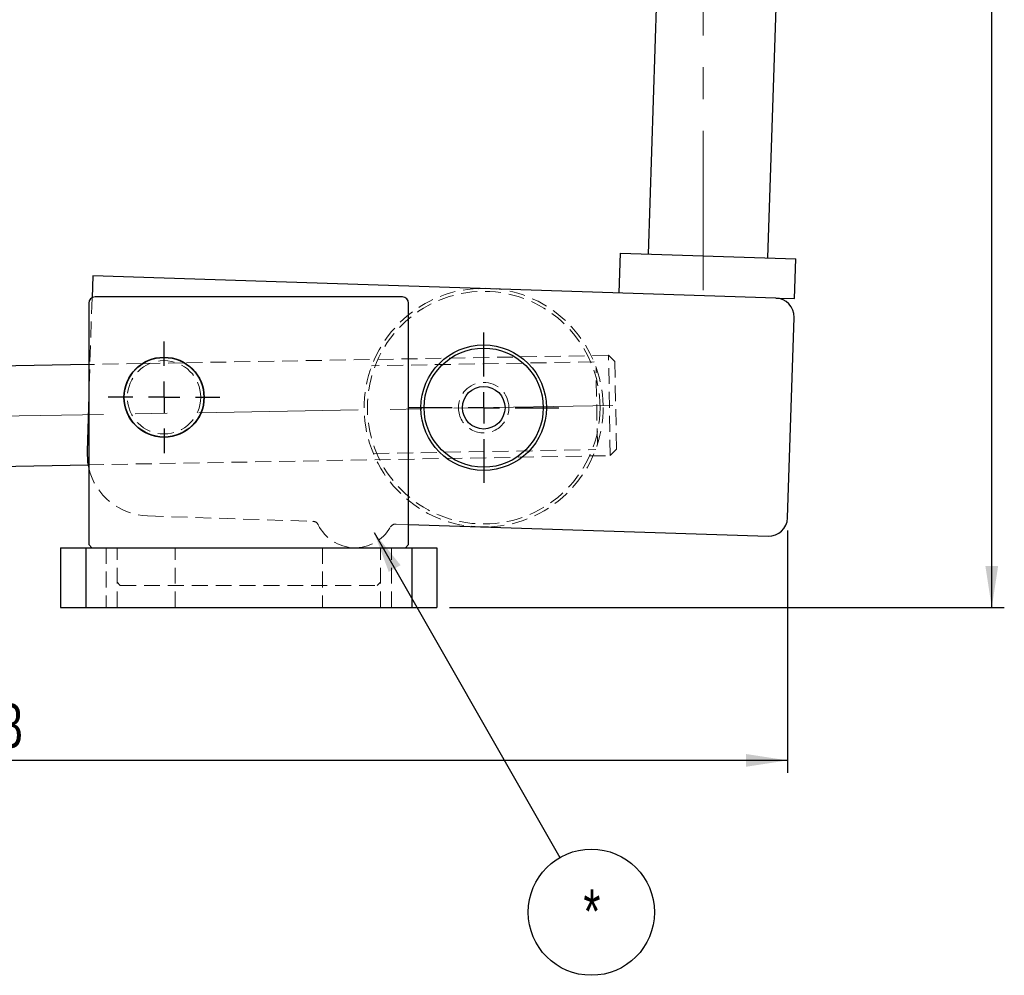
# Model space of a CAD drawing. Header units: millimetres. Extents: x 41 to 391, y 27 to 290.
# Tile 22 of 33: x 130 to 209, y 138 to 214. Entities that reach past the tile are written whole.
import ezdxf

# ---------------------------------------------------------------- set-up
doc = ezdxf.new("R2010")
doc.units = ezdxf.units.MM
doc.linetypes.add('CENTERX2', pattern=[20.32, 12.7, -2.54, 2.54, -2.54])
doc.linetypes.add('HIDDEN', pattern=[1.905, 1.27, -0.635])
doc.layers.add('FORMATO', color=179, linetype='Continuous')
doc.styles.add('SLDTEXTSTYLE0', font='TXT', dxfattribs={"width": 0.75})
doc.dimstyles.new('SLDDIMSTYLE0', dxfattribs={"dimtxt": 3.5, "dimasz": 3.302, "dimexe": 0, "dimexo": 0.0625, "dimgap": 0.875, "dimtad": 1, "dimdec": 0, "dimlfac": 2, "dimrnd": 1e-09, "dimzin": 12, "dimdsep": 46, "dimtxsty": 'SLDTEXTSTYLE0', "dimsah": 1, "dimcen": 0.09, "dimadec": 0, "dimazin": 3, "dimtfac": 1, "dimtofl": 0, "dimtmove": 0, "dimatfit": 3, "dimfxl": 0, "dimfrac": 2, "dimtolj": 1, "dimtzin": 12, "dimarcsym": 0})
doc.dimstyles.new('SLDDIMSTYLE3', dxfattribs={"dimtxt": 3.5, "dimasz": 3.302, "dimexe": 0, "dimexo": 0.0625, "dimgap": 0.875, "dimtad": 1, "dimdec": 0, "dimlfac": 2, "dimrnd": 1e-09, "dimzin": 12, "dimdsep": 46, "dimtxsty": 'SLDTEXTSTYLE0', "dimsah": 1, "dimcen": 0.09, "dimadec": 0, "dimazin": 3, "dimtfac": 1, "dimtdec": 0, "dimtofl": 0, "dimtmove": 0, "dimatfit": 3, "dimfxl": 0, "dimfrac": 2, "dimtolj": 1, "dimtzin": 12, "dimarcsym": 0})
doc.dimstyles.new('SLDDIMSTYLE4', dxfattribs={"dimtxt": 0.18, "dimasz": 3.302, "dimexe": 0, "dimexo": 0.0625, "dimgap": 0, "dimtad": 0, "dimtih": 1, "dimtoh": 1, "dimdec": 0, "dimrnd": 1e-09, "dimzin": 0, "dimdsep": 46, "dimtxsty": 'Standard', "dimsah": 1, "dimcen": 0.09, "dimadec": 0, "dimazin": 0, "dimtfac": 3.302, "dimtdec": 0, "dimtofl": 0, "dimtmove": 0, "dimatfit": 3, "dimfxl": 0, "dimfrac": 2, "dimtolj": 1, "dimtzin": 0, "dimarcsym": 0})

# ---------------------------------------------------------------- blocks, each defined once
blk = doc.blocks.new('_D')
at = {"layer": 'FORMATO'}
for p, q in [((188.425, 289.972), (208.577, 289.972)), ((207.577, 166.895), (207.577, 289.972)), ((164.327, 166.895), (208.577, 166.895))]:
    blk.add_line(p, q, dxfattribs=at)
for points in [[(207.577, 289.972), (207.069, 286.67), (208.085, 286.67)], [(207.577, 166.895), (208.085, 170.197), (207.069, 170.197)]]:
    blk.add_solid(points, dxfattribs=at)
at = {"layer": 'FORMATO', "insert": (203.065, 233.395), "char_height": 3.5, "attachment_point": 1, "rotation": 90, "style": 'SLDTEXTSTYLE0'}
blk.add_mtext('246', dxfattribs=at)
blk = doc.blocks.new('_D_4')
at = {"layer": 'FORMATO'}
for p, q in [((72.047, 180.157), (72.047, 153.703)), ((191.29, 173.035), (191.29, 153.703)), ((191.29, 154.703), (72.047, 154.703))]:
    blk.add_line(p, q, dxfattribs=at)
for points in [[(72.047, 154.703), (75.349, 154.195), (75.349, 155.211)], [(191.29, 154.703), (187.988, 155.211), (187.988, 154.195)]]:
    blk.add_solid(points, dxfattribs=at)
at = {"layer": 'FORMATO', "insert": (124.459, 159.215), "char_height": 3.5, "attachment_point": 1, "style": 'SLDTEXTSTYLE0'}
blk.add_mtext('238', dxfattribs=at)
blk = doc.blocks.new('SW_NOTE_0')
at = {"layer": 'FORMATO', "color": 0}
blk.add_circle((2.498, -4.366), 5.031, dxfattribs=at)
at = {"layer": 'FORMATO', "color": 0, "insert": (2.545, -2.543), "char_height": 3.5, "attachment_point": 2, "style": 'SLDTEXTSTYLE0'}
blk.add_mtext('*', dxfattribs=at)
blk = doc.blocks.new('SW_CENTERMARKSYMBOL_0')
at = {"layer": 'FORMATO', "color": 0}
for p, q in [((0, 2.5), (0, 6)), ((-25.486, 3.33), (-25.486, 5.28)), ((-25.486, 0.83), (-25.486, 2.08)), ((-27.986, 0.83), (-29.936, 0.83)), ((-25.486, 0.83), (-26.736, 0.83)), ((-25.486, 0.83), (-25.486, -0.42)), ((-25.486, 0.83), (-24.236, 0.83)), ((-22.986, 0.83), (-21.036, 0.83)), ((0, 0), (0, 1.25)), ((-2.5, 0), (-6, 0)), ((0, 0), (-1.25, 0)), ((0, 0), (0, -1.25)), ((0, 0), (1.25, 0)), ((2.5, 0), (6, 0)), ((-25.486, -1.67), (-25.486, -3.62)), ((0, -2.5), (0, -6))]:
    blk.add_line(p, q, dxfattribs=at)

msp = doc.modelspace()

# ---------------------------------------------------------------- linework, layer by layer
at = {"color": 7, "linetype": 'Continuous', "lineweight": 25}
for p, q in [((180.20686, 195.08151), (181.6707, 240.04378)), ((189.72681, 194.77157), (191.19064, 239.73337)), ((177.86723, 191.981), (177.97054, 195.15432)), ((177.97054, 195.15432), (191.96313, 194.69876)), ((191.85981, 191.52544), (191.96313, 194.69876)), ((135.88947, 193.34767), (135.83236, 191.59344)), ((190.36061, 191.57425), (135.88947, 193.34767)), ((160.57716, 191.65747), (136.07716, 191.65747)), ((190.36061, 191.57425), (191.85981, 191.52544)), ((135.57716, 191.15747), (135.57716, 171.90747)), ((161.07716, 171.90747), (161.07716, 191.15747)), ((191.29037, 174.03471), (191.811, 190.02623)), ((135.57716, 186.27484), (101.53739, 185.67647)), ((139.89584, 186.35075), (139.84778, 186.34991)), ((143.21085, 186.40902), (143.16279, 186.40818)), ((135.57716, 183.75511), (135.43391, 179.35509)), ((101.53739, 177.67524), (135.5166, 178.27254)), ((161.07716, 173.51757), (189.74235, 172.58431)), ((133.32716, 171.65747), (133.32716, 166.89497)), ((133.32716, 171.65747), (135.32716, 171.65747)), ((135.32716, 171.65747), (135.32716, 166.89497)), ((135.32716, 171.65747), (161.32716, 171.65747)), ((135.57716, 171.90747), (135.82716, 171.65747)), ((160.82716, 171.65747), (161.07716, 171.90747)), ((161.32716, 171.65747), (161.32716, 166.89497)), ((161.32716, 171.65747), (163.32716, 171.65747)), ((163.32716, 171.65747), (163.32716, 166.89497)), ((133.32716, 166.89497), (135.32716, 166.89497)), ((135.32716, 166.89497), (161.32716, 166.89497)), ((161.32716, 166.89497), (163.32716, 166.89497))]:
    msp.add_line(p, q, dxfattribs=at)
at = {"color": 7, "linetype": 'HIDDEN', "lineweight": 18}
for p, q in [((135.83236, 191.59344), (135.57716, 183.75511)), ((177.01681, 187.00328), (143.21085, 186.40902)), ((177.15741, 179.00451), (177.01681, 187.00328)), ((177.52552, 186.51214), (177.01681, 187.00328)), ((139.84778, 186.34991), (135.57716, 186.27484)), ((143.16279, 186.40818), (139.89584, 186.35075)), ((175.87725, 186.48317), (158.13036, 186.17121)), ((177.52552, 186.51214), (177.64855, 179.51322)), ((176.12894, 179.90429), (176.02059, 186.0679)), ((158.25341, 179.17229), (176.00028, 179.48425)), ((177.15741, 179.00451), (177.64855, 179.51322)), ((135.5166, 178.27254), (177.15741, 179.00451)), ((140.26856, 174.19504), (153.44496, 173.76605)), ((160.07469, 173.5502), (161.07716, 173.51757)), ((135.32716, 171.65747), (135.32716, 166.89497)), ((136.95216, 171.65747), (136.95216, 166.89497)), ((137.82716, 166.89497), (137.82716, 171.65747)), ((142.45216, 166.89497), (142.45216, 171.65747)), ((154.20216, 171.65747), (154.20216, 166.89497)), ((158.82716, 166.89497), (158.82716, 171.65747)), ((159.70216, 166.89497), (159.70216, 171.65747)), ((161.32716, 171.65747), (161.32716, 166.89497)), ((137.82716, 168.90747), (138.07716, 168.65747)), ((158.57716, 168.65747), (158.82716, 168.90747)), ((138.07716, 168.65747), (158.57716, 168.65747))]:
    msp.add_line(p, q, dxfattribs=at)
at = {"color": 7, "linetype": 'Continuous', "lineweight": 25, "flags": 128}
for points in [[(166.6835, 192.34511), (167.17854, 192.352), (168.06208, 192.30023)], [(135.43391, 179.35509), (135.48158, 178.48484), (135.57716, 177.99334)], [(167.44382, 173.31029), (166.38476, 173.32692), (166.06524, 173.35517)]]:
    msp.add_lwpolyline(points, dxfattribs=at)
at = {"color": 7, "linetype": 'HIDDEN', "lineweight": 18}
for centre, radius in [((167.06366, 182.8277), 9.275), ((141.57716, 183.65747), 2.925)]:
    msp.add_circle(centre, radius, dxfattribs=at)
at = {"color": 7, "linetype": 'Continuous', "lineweight": 25}
for centre, radius in [((167.06366, 182.8277), 5), ((141.57716, 183.65747), 3.2), ((167.06366, 182.8277), 4.75), ((141.57716, 183.65747), 3.175), ((167.06366, 182.8277), 1.7)]:
    msp.add_circle(centre, radius, dxfattribs=at)
for centre, radius, start, end in [((136.07716, 191.15747), 0.5, 90, 180), ((160.57716, 191.15747), 0.5, 0, 90), ((190.3118, 190.07504), 1.5, 358.1352702, 88.1352702), ((189.79116, 174.08352), 1.5, 268.1352702, 358.1352702)]:
    msp.add_arc(centre, radius, start, end, dxfattribs=at)
at = {"color": 7, "linetype": 'HIDDEN', "lineweight": 18}
for centre, radius, start, end in [((167.06366, 182.8277), 9.525, 92.2873929, 263.9831475), ((167.06366, 182.8277), 9.525, 1.0070599, 83.9831475), ((167.06366, 182.8277), 2.0125, 1.0070599, 181.0070599), ((167.06366, 182.8277), 9.525, 272.2873929, 1.0070599), ((167.06366, 182.8277), 2.0125, 181.0070599, 1.0070599), ((140.43126, 179.19239), 5, 193.8752943, 268.1352702), ((153.42869, 173.26632), 0.5, 25.9534095, 88.1352702), ((160.05842, 173.05047), 0.5, 88.1352702, 150.3171309), ((156.8005, 174.90747), 3.25, 205.9534095, 330.3171309)]:
    msp.add_arc(centre, radius, start, end, dxfattribs=at)
at = {"layer": 'FORMATO', "linetype": 'CENTERX2', "lineweight": 18}
for p, q in [((184.57716, 192.19887), (184.57716, 282.89443)), ((177.37474, 183.00895), (68.59755, 181.09683))]:
    msp.add_line(p, q, dxfattribs=at)

# ---------------------------------------------------------------- block references
at = {"layer": 'FORMATO'}
for name, p in [('SW_CENTERMARKSYMBOL_0', (167.06366, 182.8277)), ('SW_NOTE_0', (173.14873, 146.96071))]:
    msp.add_blockref(name, p, dxfattribs=at)

# ---------------------------------------------------------------- dimensions: what is measured, and where the dimension line sits
dim = msp.add_linear_dim(base=(207.57716, 289.97221), p1=(163.32716, 166.89497), p2=(187.42479, 289.97221), angle=90, dimstyle='SLDDIMSTYLE0', dxfattribs=at)
dim.commit()
dim.dimension.update_dxf_attribs({"geometry": '_D', "text_midpoint": (207.57716, 237.27391), "dimtype": 160})
dim = msp.add_linear_dim(base=(72.04709, 154.70319), p1=(191.29037, 174.03471), p2=(72.04709, 181.15747), dimstyle='SLDDIMSTYLE3', dxfattribs=at)
dim.commit()
dim.dimension.update_dxf_attribs({"geometry": '_D_4', "text_midpoint": (128.33829, 154.70319), "dimtype": 160})

# ---------------------------------------------------------------- leaders
msp.add_leader([(158.32716, 172.86774), (173.14873, 146.96071)], dimstyle='SLDDIMSTYLE4', dxfattribs=at)

doc.saveas('drawing.dxf')
